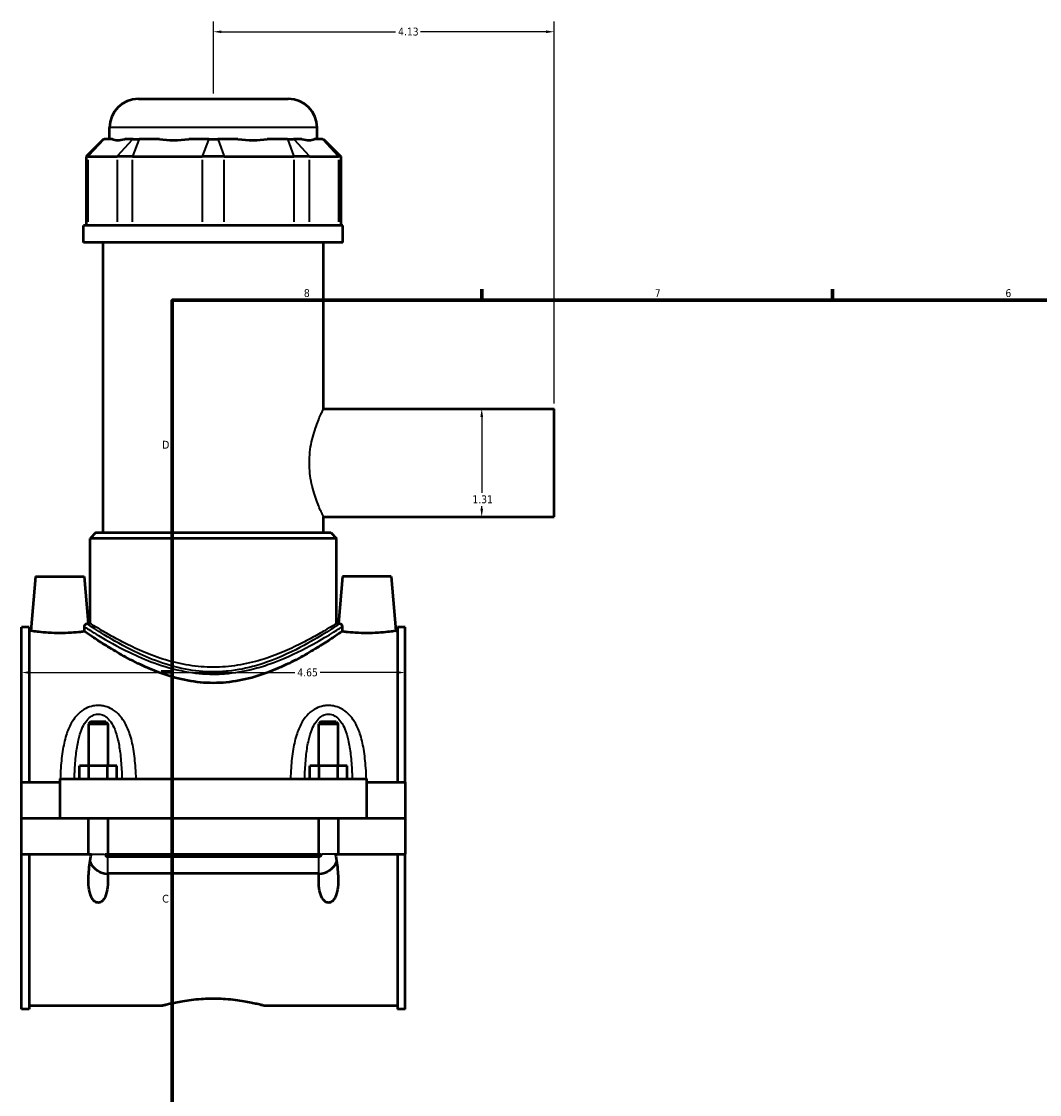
# Model space of a CAD drawing. Header units: inches. Extents: x -1.3 to 48, y -1.8 to 47.4.
# Tile 3 of 8: x -1.3 to 11, y 11.4 to 24.4. Entities that reach past the tile are written whole.
import ezdxf

# ---------------------------------------------------------------- set-up
doc = ezdxf.new("R2010")
doc.units = ezdxf.units.IN
doc.header["$MEASUREMENT"] = 0
for name, color, linetype, lineweight in [('Border (ANSI)', 7, 'Continuous', 70), ('Dimension (ANSI)', 7, 'Continuous', 25), ('Visible (ANSI)', 7, 'Continuous', 50), ('Visible Narrow (ANSI)', 7, 'Continuous', 35)]:
    doc.layers.add(name, color=color, linetype=linetype, lineweight=lineweight)
doc.styles.add('Note Text (ANSI)', font='tahoma.ttf')
doc.dimstyles.new('Default (ANSI)', dxfattribs={"dimtxt": 0.094488, "dimasz": 0.098425, "dimexe": 0.125, "dimexo": 0.0625, "dimgap": 0.031496, "dimtad": 0, "dimtih": 1, "dimtoh": 1, "dimrnd": 1e-08, "dimzin": 4, "dimdsep": 46, "dimtxsty": 'Note Text (ANSI)', "dimcen": 0.09, "dimdle": 0.393701, "dimclrd": 256, "dimclre": 256, "dimclrt": 5, "dimadec": 0, "dimazin": 1, "dimtfac": 1, "dimtofl": 0, "dimtmove": 0, "dimatfit": 3, "dimfxl": 1, "dimtolj": 1, "dimtzin": 4, "dimlwd": -1, "dimlwe": -1, "dimarcsym": 0})

# ---------------------------------------------------------------- blocks, each defined once
blk = doc.blocks.new('Borders Default Border')
at = {"layer": 'Border (ANSI)'}
for p, q in [((4.25, 21), (4.25, 21.134)), ((8.5, 21), (8.5, 21.134)), ((0.5, 16.5), (0.366, 16.5))]:
    blk.add_line(p, q, dxfattribs=at)
at = {"layer": 'Border (ANSI)', "flags": 128}
blk.add_lwpolyline([(0.5, 1), (0.5, 21), (33.5, 21), (33.5, 1), (0.5, 1)], dxfattribs=at)
at = {"layer": 'Border (ANSI)', "color": 5, "true_color": 0x0000ff, "char_height": 0.0945, "attachment_point": 7, "style": 'Note Text (ANSI)'}
for s, insert in [('8', (2.094, 21.038)), ('7', (6.346, 21.04)), ('6', (10.595, 21.038)), ('D', (0.378, 19.203)), ('C', (0.378, 13.701))]:
    blk.add_mtext(s, dxfattribs=dict(at, insert=insert))
blk = doc.blocks.new('*D6')
at = {"layer": 'Defpoints', "color": 0, "transparency": 16777216}
for p in [(5.127, 24.254), (0.997, 23.441), (5.127, 19.687)]:
    blk.add_point(p, dxfattribs=at)
at = {"layer": 'Dimension (ANSI)', "transparency": 16777216}
for p, q in [((0.997, 23.504), (0.997, 24.379)), ((5.127, 19.749), (5.127, 24.379)), ((1.095, 24.254), (3.204, 24.254)), ((5.028, 24.254), (3.509, 24.254))]:
    blk.add_line(p, q, dxfattribs=at)
for points in [[(1.095, 24.27), (1.095, 24.237), (0.997, 24.254)], [(5.028, 24.27), (5.028, 24.237), (5.127, 24.254)]]:
    blk.add_solid(points, dxfattribs=at)
at = {"layer": 'Dimension (ANSI)', "color": 5, "transparency": 16777216, "insert": (3.236, 24.303), "char_height": 0.0945, "attachment_point": 1, "style": 'Note Text (ANSI)'}
blk.add_mtext('\\A1;4.13', dxfattribs=at)
blk = doc.blocks.new('*D7')
at = {"layer": 'Defpoints', "color": 0, "transparency": 16777216}
for p in [(3.322, 16.49), (-1.328, 16.101), (3.322, 16.101)]:
    blk.add_point(p, dxfattribs=at)
at = {"layer": 'Dimension (ANSI)', "transparency": 16777216}
for p, q in [((-1.23, 16.49), (1.984, 16.49)), ((3.223, 16.49), (2.29, 16.49))]:
    blk.add_line(p, q, dxfattribs=at)
for points in [[(-1.23, 16.507), (-1.23, 16.474), (-1.328, 16.49)], [(3.223, 16.507), (3.223, 16.474), (3.322, 16.49)]]:
    blk.add_solid(points, dxfattribs=at)
at = {"layer": 'Dimension (ANSI)', "color": 5, "transparency": 16777216, "insert": (2.015, 16.539), "char_height": 0.0945, "attachment_point": 1, "style": 'Note Text (ANSI)'}
blk.add_mtext('\\A1;4.65', dxfattribs=at)
blk = doc.blocks.new('*D9')
at = {"layer": 'Defpoints', "color": 0, "transparency": 16777216}
for p in [(4.249, 19.687), (4.249, 18.376), (4.249, 18.376)]:
    blk.add_point(p, dxfattribs=at)
at = {"layer": 'Dimension (ANSI)', "transparency": 16777216}
for p, q in [((4.249, 19.588), (4.249, 18.667)), ((4.249, 18.474), (4.249, 18.506))]:
    blk.add_line(p, q, dxfattribs=at)
for points in [[(4.233, 19.588), (4.266, 19.588), (4.249, 19.687)], [(4.233, 18.474), (4.266, 18.474), (4.249, 18.376)]]:
    blk.add_solid(points, dxfattribs=at)
at = {"layer": 'Dimension (ANSI)', "color": 5, "transparency": 16777216, "insert": (4.136, 18.636), "char_height": 0.0945, "attachment_point": 1, "style": 'Note Text (ANSI)'}
blk.add_mtext('\\A1;1.31', dxfattribs=at)

msp = doc.modelspace()

# ---------------------------------------------------------------- linework, layer by layer
at = {"layer": 'Visible (ANSI)'}
for p, q in [((0.089, 23.441), (1.905, 23.441)), ((-0.26, 22.953), (-0.26, 23.092)), ((2.254, 22.953), (2.254, 23.092)), ((-0.336, 22.953), (-0.546, 22.744)), ((-0.336, 22.953), (-0.326, 22.953)), ((-0.225, 22.953), (-0.326, 22.953)), ((0.024, 22.953), (-0.077, 22.953)), ((0.024, 22.953), (0.099, 22.953)), ((0.343, 22.953), (0.099, 22.953)), ((0.943, 22.953), (0.699, 22.953)), ((0.943, 22.953), (1.05, 22.953)), ((1.294, 22.953), (1.05, 22.953)), ((1.894, 22.953), (1.65, 22.953)), ((1.894, 22.953), (1.97, 22.953)), ((2.071, 22.953), (1.97, 22.953)), ((2.319, 22.953), (2.218, 22.953)), ((2.319, 22.953), (2.33, 22.953)), ((2.33, 22.953), (2.54, 22.744)), ((-0.519, 22.744), (-0.546, 22.744)), ((-0.546, 22.744), (-0.546, 21.908)), ((-0.519, 22.744), (-0.17, 22.744)), ((0.019, 22.744), (-0.17, 22.744)), ((0.019, 22.744), (0.863, 22.744)), ((1.13, 22.744), (0.863, 22.744)), ((1.13, 22.744), (1.974, 22.744)), ((2.163, 22.744), (1.974, 22.744)), ((2.163, 22.744), (2.513, 22.744)), ((2.54, 22.744), (2.513, 22.744)), ((2.54, 22.744), (2.54, 21.908)), ((2.568, 21.908), (-0.575, 21.908)), ((-0.575, 21.699), (-0.575, 21.908)), ((2.568, 21.699), (2.568, 21.908)), ((2.568, 21.699), (-0.575, 21.699)), ((-0.339, 18.185), (-0.339, 21.699)), ((2.333, 19.687), (2.333, 21.699)), ((2.333, 19.687), (5.127, 19.687)), ((5.127, 18.376), (5.127, 19.687)), ((2.333, 18.185), (2.333, 18.376)), ((2.333, 18.376), (5.127, 18.376)), ((-0.426, 18.185), (-0.496, 18.116)), ((2.49, 18.116), (-0.496, 18.116)), ((-0.496, 17.086), (-0.496, 18.116)), ((-0.426, 18.185), (2.42, 18.185)), ((2.42, 18.185), (2.49, 18.116)), ((2.49, 17.086), (2.49, 18.116)), ((-1.158, 17.652), (-1.216, 16.995)), ((-1.158, 17.652), (-0.568, 17.652)), ((-0.568, 17.652), (-0.518, 17.086)), ((2.562, 17.652), (2.512, 17.086)), ((3.152, 17.652), (2.562, 17.652)), ((3.152, 17.652), (3.21, 16.995)), ((-1.328, 15.162), (-1.328, 17.041)), ((-1.235, 17.041), (-1.328, 17.041)), ((-1.235, 17.041), (-1.235, 15.162)), ((-0.496, 17.086), (-0.518, 17.086)), ((2.512, 17.086), (2.49, 17.086)), ((3.229, 17.041), (3.229, 15.162)), ((3.322, 17.041), (3.229, 17.041)), ((3.322, 15.162), (3.322, 17.041)), ((-1.235, 16.995), (-1.216, 16.995)), ((3.21, 16.995), (3.229, 16.995)), ((-0.493, 15.891), (-0.516, 15.868)), ((-0.516, 15.868), (-0.28, 15.868)), ((-0.516, 15.868), (-0.516, 15.359)), ((-0.304, 15.891), (-0.493, 15.891)), ((-0.304, 15.891), (-0.28, 15.868)), ((-0.28, 15.868), (-0.28, 15.359)), ((2.297, 15.891), (2.274, 15.868)), ((2.274, 15.868), (2.51, 15.868)), ((2.274, 15.359), (2.274, 15.868)), ((2.486, 15.891), (2.297, 15.891)), ((2.486, 15.891), (2.51, 15.868)), ((2.51, 15.359), (2.51, 15.868)), ((-0.625, 15.201), (-0.625, 15.359)), ((-0.512, 15.359), (-0.625, 15.359)), ((-0.512, 15.201), (-0.512, 15.359)), ((-0.285, 15.359), (-0.512, 15.359)), ((-0.285, 15.201), (-0.285, 15.359)), ((-0.171, 15.359), (-0.285, 15.359)), ((-0.171, 15.201), (-0.171, 15.359)), ((2.165, 15.201), (2.165, 15.359)), ((2.278, 15.359), (2.165, 15.359)), ((2.278, 15.201), (2.278, 15.359)), ((2.505, 15.359), (2.278, 15.359)), ((2.505, 15.201), (2.505, 15.359)), ((2.619, 15.359), (2.505, 15.359)), ((2.619, 15.201), (2.619, 15.359)), ((-1.328, 15.162), (-0.863, 15.162)), ((-1.328, 14.727), (-1.328, 15.162)), ((-0.863, 15.201), (-0.863, 14.727)), ((-0.863, 15.201), (2.857, 15.201)), ((2.857, 14.727), (2.857, 15.201)), ((2.857, 15.162), (3.322, 15.162)), ((3.322, 15.162), (3.322, 14.727)), ((-1.328, 14.727), (-0.863, 14.727)), ((-1.328, 14.289), (-1.328, 14.723)), ((-0.516, 14.723), (-1.328, 14.723)), ((-0.863, 14.727), (2.857, 14.727)), ((-0.516, 14.727), (-0.516, 14.723)), ((-0.516, 14.289), (-0.516, 14.723)), ((-0.28, 14.727), (-0.28, 14.723)), ((-0.28, 14.723), (-0.28, 14.289)), ((2.274, 14.723), (-0.28, 14.723)), ((2.274, 14.723), (2.274, 14.727)), ((2.274, 14.289), (2.274, 14.723)), ((2.51, 14.723), (2.51, 14.727)), ((2.51, 14.723), (2.51, 14.289)), ((3.322, 14.723), (2.51, 14.723)), ((2.857, 14.727), (3.322, 14.727)), ((3.322, 14.723), (3.322, 14.289)), ((-1.328, 12.41), (-1.328, 14.289)), ((-1.328, 14.289), (-0.516, 14.289)), ((-1.235, 14.289), (-1.235, 12.41)), ((-0.516, 14.289), (-0.481, 14.289)), ((-0.315, 14.289), (-0.28, 14.289)), ((-0.28, 14.289), (2.274, 14.289)), ((-0.28, 14.26), (2.274, 14.26)), ((2.274, 14.289), (2.309, 14.289)), ((2.475, 14.289), (2.51, 14.289)), ((2.51, 14.289), (3.322, 14.289)), ((3.229, 14.289), (3.229, 12.41)), ((3.322, 12.41), (3.322, 14.289)), ((2.274, 14.055), (-0.28, 14.055)), ((-1.235, 12.41), (-1.328, 12.41)), ((-1.235, 12.455), (0.38, 12.455)), ((1.614, 12.455), (3.229, 12.455)), ((3.322, 12.41), (3.229, 12.41))]:
    msp.add_line(p, q, dxfattribs=at)
for centre, radius, start, end in [((0.089, 23.092), 0.349, 90, 180), ((1.905, 23.092), 0.349, 0, 90), ((-0.28, 14.289), 0.236, 202.9251, 269.396), ((2.274, 14.289), 0.236, 270.604, 337.0749)]:
    msp.add_arc(centre, radius, start, end, dxfattribs=at)
for major_axis, ratio, start_param, end_param in [((1.233, 1.233), 0.198912, 3.184055, 3.491829), ((-1.045, -1.045), 0.668179, 0.435162, 0.742936), ((1.045, -1.045), 0.668179, 5.54025, 5.848024), ((1.233, -1.233), 0.198912, 5.932949, 6.240723)]:
    msp.add_ellipse((0.997, 24.196), major_axis=major_axis, ratio=ratio, start_param=start_param, end_param=end_param, dxfattribs=at)
for points, knots in [([(-0.564, 17.044), (-0.564, 17.047), (-0.564, 17.05), (-0.563, 17.057), (-0.562, 17.06), (-0.559, 17.067), (-0.556, 17.071), (-0.549, 17.079), (-0.542, 17.083), (-0.536, 17.083)], [0, 0, 0, 0, 0.0233013, 0.0233013, 0.0549925, 0.0549925, 0.099871, 0.099871, 0.1769512, 0.1769512, 0.1769512, 0.1769512]), ([(-0.563, 16.987), (-0.564, 17.001), (-0.564, 17.015), (-0.564, 17.034), (-0.564, 17.039), (-0.564, 17.044)], [0.9973843, 0.9973843, 0.9973843, 0.9973843, 1.0923356, 1.0923356, 1.1304408, 1.1304408, 1.1304408, 1.1304408]), ([(2.53, 17.083), (2.53, 17.083), (2.53, 17.083), (2.536, 17.082), (2.541, 17.08), (2.549, 17.073), (2.552, 17.068), (2.555, 17.061), (2.556, 17.058), (2.557, 17.053), (2.558, 17.051), (2.558, 17.048), (2.558, 17.046), (2.558, 17.044)], [0, 0, 0, 0, 0.0078564, 0.0078564, 0.1281211, 0.1281211, 0.2351476, 0.2351476, 0.2946876, 0.2946876, 0.3211587, 0.3211587, 0.346083, 0.346083, 0.346083, 0.346083]), ([(2.558, 17.044), (2.558, 17.039), (2.558, 17.034), (2.558, 17.015), (2.557, 17.001), (2.557, 16.987)], [1.0542304, 1.0542304, 1.0542304, 1.0542304, 1.0923356, 1.0923356, 1.1872869, 1.1872869, 1.1872869, 1.1872869]), ([(-0.563, 16.987), (-0.578, 16.985), (-0.595, 16.983), (-0.644, 16.978), (-0.684, 16.974), (-0.771, 16.969), (-0.819, 16.967), (-0.908, 16.967), (-0.955, 16.969), (-1.042, 16.974), (-1.082, 16.978), (-1.144, 16.985), (-1.171, 16.988), (-1.207, 16.994), (-1.216, 16.995), (-1.216, 16.995)], [1.835834, 1.835834, 1.835834, 1.835834, 2.035297, 2.035297, 2.374881, 2.374881, 2.714465, 2.714465, 3.054049, 3.054049, 3.393633, 3.393633, 3.732665, 3.732665, 4.071698, 4.071698, 4.071698, 4.071698]), ([(2.557, 16.987), (2.552, 16.984), (2.546, 16.979), (2.516, 16.96), (2.485, 16.938), (2.404, 16.884), (2.353, 16.852), (2.239, 16.781), (2.175, 16.742), (2.04, 16.666), (1.963, 16.625), (1.795, 16.546), (1.704, 16.507), (1.513, 16.44), (1.412, 16.412), (1.206, 16.373), (1.101, 16.363), (0.893, 16.363), (0.788, 16.373), (0.582, 16.412), (0.481, 16.44), (0.29, 16.507), (0.199, 16.546), (0.031, 16.625), (-0.046, 16.666), (-0.182, 16.742), (-0.246, 16.781), (-0.36, 16.852), (-0.41, 16.884), (-0.491, 16.938), (-0.523, 16.96), (-0.552, 16.979), (-0.558, 16.984), (-0.563, 16.987)], [6.763123, 6.763123, 6.763123, 6.763123, 7.072844, 7.072844, 7.853985, 7.853985, 8.635126, 8.635126, 9.416266, 9.416266, 10.208052, 10.208052, 10.999837, 10.999837, 11.791622, 11.791622, 12.583407, 12.583407, 13.375192, 13.375192, 14.166977, 14.166977, 14.958762, 14.958762, 15.750547, 15.750547, 16.531688, 16.531688, 17.312829, 17.312829, 18.09397, 18.09397, 18.403691, 18.403691, 18.403691, 18.403691]), ([(3.21, 16.995), (3.21, 16.995), (3.201, 16.994), (3.165, 16.988), (3.138, 16.985), (3.076, 16.978), (3.036, 16.974), (2.949, 16.969), (2.901, 16.967), (2.857, 16.967), (2.812, 16.967), (2.765, 16.969), (2.678, 16.974), (2.638, 16.978), (2.589, 16.983), (2.572, 16.985), (2.557, 16.987)], [4.071698, 4.071698, 4.071698, 4.071698, 4.41073, 4.41073, 4.749762, 4.749762, 5.089346, 5.089346, 5.42893, 5.42893, 5.42893, 5.768514, 5.768514, 6.108098, 6.108098, 6.307561, 6.307561, 6.307561, 6.307561]), ([(-0.283, 14.055), (-0.281, 14.029), (-0.28, 14.004), (-0.28, 13.94), (-0.282, 13.897), (-0.293, 13.836), (-0.298, 13.816), (-0.311, 13.779), (-0.319, 13.761), (-0.338, 13.734), (-0.347, 13.723), (-0.365, 13.71), (-0.371, 13.707), (-0.384, 13.702), (-0.391, 13.701), (-0.405, 13.701), (-0.412, 13.702), (-0.426, 13.707), (-0.432, 13.71), (-0.449, 13.723), (-0.459, 13.734), (-0.477, 13.761), (-0.485, 13.779), (-0.498, 13.816), (-0.503, 13.836), (-0.514, 13.897), (-0.516, 13.94), (-0.516, 14.043), (-0.51, 14.114), (-0.494, 14.22), (-0.488, 14.255), (-0.481, 14.289)], [1.215949, 1.215949, 1.215949, 1.215949, 1.413207, 1.413207, 1.730061, 1.730061, 1.888488, 1.888488, 2.046915, 2.046915, 2.156349, 2.156349, 2.211065, 2.211065, 2.265782, 2.265782, 2.320499, 2.320499, 2.375216, 2.375216, 2.48465, 2.48465, 2.643077, 2.643077, 2.801504, 2.801504, 3.118358, 3.118358, 3.634555, 3.634555, 3.885607, 3.885607, 3.885607, 3.885607]), ([(-0.315, 14.289), (-0.314, 14.284), (-0.312, 14.28), (-0.307, 14.272), (-0.304, 14.268), (-0.297, 14.264), (-0.294, 14.262), (-0.287, 14.26), (-0.284, 14.26), (-0.28, 14.26)], [0.0000698, 0.0000698, 0.0000698, 0.0000698, 0.0369029, 0.0369029, 0.0726601, 0.0726601, 0.1000626, 0.1000626, 0.1267854, 0.1267854, 0.1267854, 0.1267854]), ([(2.475, 14.289), (2.482, 14.255), (2.488, 14.22), (2.504, 14.114), (2.51, 14.043), (2.51, 13.94), (2.508, 13.897), (2.497, 13.836), (2.492, 13.816), (2.479, 13.779), (2.471, 13.761), (2.452, 13.734), (2.443, 13.723), (2.425, 13.71), (2.419, 13.707), (2.406, 13.702), (2.399, 13.701), (2.385, 13.701), (2.378, 13.702), (2.364, 13.707), (2.358, 13.711), (2.333, 13.728), (2.318, 13.752), (2.294, 13.802), (2.286, 13.837), (2.275, 13.909), (2.274, 13.945), (2.274, 14.003), (2.275, 14.029), (2.276, 14.055)], [0.645958, 0.645958, 0.645958, 0.645958, 0.89701, 0.89701, 1.413207, 1.413207, 1.730061, 1.730061, 1.888488, 1.888488, 2.046915, 2.046915, 2.156349, 2.156349, 2.211065, 2.211065, 2.265782, 2.265782, 2.318017, 2.318017, 2.370251, 2.370251, 2.559775, 2.559775, 2.832356, 2.832356, 3.104938, 3.104938, 3.300366, 3.300366, 3.300366, 3.300366]), ([(2.274, 14.26), (2.278, 14.26), (2.283, 14.26), (2.291, 14.264), (2.295, 14.266), (2.301, 14.272), (2.303, 14.275), (2.306, 14.281), (2.308, 14.285), (2.309, 14.289)], [0, 0, 0, 0, 0.0338755, 0.0338755, 0.069072, 0.069072, 0.0968973, 0.0968973, 0.1265215, 0.1265215, 0.1265215, 0.1265215]), ([(0.38, 12.455), (0.38, 12.455), (0.383, 12.456), (0.399, 12.461), (0.411, 12.464), (0.443, 12.472), (0.462, 12.477), (0.507, 12.487), (0.533, 12.492), (0.588, 12.503), (0.618, 12.509), (0.686, 12.519), (0.722, 12.524), (0.798, 12.532), (0.838, 12.536), (0.918, 12.54), (0.958, 12.541), (1.036, 12.541), (1.076, 12.54), (1.156, 12.536), (1.196, 12.532), (1.272, 12.524), (1.308, 12.519), (1.375, 12.509), (1.406, 12.503), (1.461, 12.492), (1.486, 12.487), (1.532, 12.477), (1.551, 12.472), (1.583, 12.464), (1.595, 12.461), (1.61, 12.456), (1.614, 12.455), (1.614, 12.455)], [2.375533, 2.375533, 2.375533, 2.375533, 2.672445, 2.672445, 2.969357, 2.969357, 3.26627, 3.26627, 3.563182, 3.563182, 3.860153, 3.860153, 4.157124, 4.157124, 4.454095, 4.454095, 4.751066, 4.751066, 5.048037, 5.048037, 5.345008, 5.345008, 5.641979, 5.641979, 5.93895, 5.93895, 6.235862, 6.235862, 6.532774, 6.532774, 6.829687, 6.829687, 7.126599, 7.126599, 7.126599, 7.126599])]:
    msp.add_open_spline(points, degree=3, knots=knots, dxfattribs=at)
for points in [[(-0.518, 17.086), (-0.518, 17.086), (-0.524, 17.085), (-0.536, 17.083)], [(2.53, 17.083), (2.518, 17.085), (2.512, 17.086), (2.512, 17.086)], [(-0.28, 14.055), (-0.281, 14.055), (-0.282, 14.055), (-0.283, 14.055)], [(2.276, 14.055), (2.275, 14.055), (2.275, 14.055), (2.274, 14.055)]]:
    msp.add_open_spline(points, degree=3, dxfattribs=at)
at = {"layer": 'Visible Narrow (ANSI)'}
for p, q in [((2.239, 23.092), (-0.245, 23.092)), ((-0.335, 22.943), (-0.51, 22.754)), ((-0.16, 22.754), (0.014, 22.943)), ((0.095, 22.943), (0.023, 22.754)), ((0.939, 22.943), (0.867, 22.754)), ((1.054, 22.943), (1.126, 22.754)), ((1.898, 22.943), (1.97, 22.754)), ((1.979, 22.943), (2.154, 22.754)), ((2.329, 22.943), (2.503, 22.754)), ((-0.519, 21.95), (-0.519, 22.702)), ((-0.17, 22.702), (-0.17, 21.95)), ((0.019, 21.95), (0.019, 22.702)), ((0.863, 22.702), (0.863, 21.95)), ((1.13, 21.95), (1.13, 22.702)), ((1.974, 22.702), (1.974, 21.95)), ((2.163, 21.95), (2.163, 22.702)), ((2.513, 22.702), (2.513, 21.95)), ((-0.475, 14.289), (-0.322, 14.289)), ((-0.28, 14.059), (-0.28, 14.25)), ((2.274, 14.059), (2.274, 14.25)), ((2.468, 14.289), (2.315, 14.289))]:
    msp.add_line(p, q, dxfattribs=at)
for points, knots in [([(2.333, 18.376), (2.333, 18.376), (2.331, 18.38), (2.322, 18.397), (2.316, 18.41), (2.301, 18.443), (2.291, 18.464), (2.271, 18.512), (2.26, 18.539), (2.228, 18.625), (2.205, 18.698), (2.179, 18.819), (2.172, 18.861), (2.163, 18.946), (2.161, 18.989), (2.161, 19.073), (2.163, 19.117), (2.172, 19.202), (2.179, 19.244), (2.205, 19.365), (2.228, 19.437), (2.26, 19.524), (2.271, 19.551), (2.291, 19.598), (2.301, 19.619), (2.316, 19.653), (2.322, 19.666), (2.331, 19.683), (2.333, 19.687), (2.333, 19.687)], [2.557884, 2.557884, 2.557884, 2.557884, 2.877219, 2.877219, 3.196554, 3.196554, 3.515889, 3.515889, 3.835224, 3.835224, 4.475496, 4.475496, 4.795633, 4.795633, 5.115769, 5.115769, 5.435905, 5.435905, 5.756041, 5.756041, 6.396314, 6.396314, 6.715649, 6.715649, 7.034984, 7.034984, 7.354319, 7.354319, 7.673653, 7.673653, 7.673653, 7.673653]), ([(-0.564, 17.044), (-0.562, 17.043), (-0.558, 17.04), (-0.527, 17.02), (-0.471, 16.984), (-0.296, 16.88), (-0.167, 16.805), (0.077, 16.688), (0.174, 16.645), (0.396, 16.564), (0.521, 16.528), (0.765, 16.483), (0.881, 16.471), (0.997, 16.471), (1.058, 16.471), (1.119, 16.474), (1.298, 16.492), (1.414, 16.515), (1.595, 16.565), (1.664, 16.588), (1.896, 16.674), (2.044, 16.747), (2.273, 16.87), (2.362, 16.922), (2.495, 17.004), (2.539, 17.032), (2.558, 17.044)], [-31.269648, -31.269648, -31.269648, -31.269648, -31.087263, -31.087263, -29.791632, -29.791632, -28.190525, -28.190525, -27.263309, -27.263309, -26.239027, -26.239027, -25.373097, -25.373097, -25.373097, -24.918804, -24.918804, -24.023515, -24.023515, -23.435366, -23.435366, -21.958058, -21.958058, -20.705916, -20.705916, -19.4765, -19.4765, -19.4765, -19.4765]), ([(2.53, 17.083), (2.528, 17.082), (2.526, 17.081), (2.506, 17.068), (2.462, 17.038), (2.331, 16.955), (2.245, 16.902), (2.02, 16.777), (1.876, 16.704), (1.649, 16.616), (1.582, 16.593), (1.404, 16.542), (1.291, 16.519), (1.116, 16.501), (1.056, 16.497), (0.997, 16.497), (0.883, 16.497), (0.77, 16.509), (0.532, 16.555), (0.409, 16.592), (0.193, 16.674), (0.097, 16.717), (-0.141, 16.836), (-0.267, 16.912), (-0.438, 17.018), (-0.493, 17.055), (-0.527, 17.078), (-0.533, 17.081), (-0.536, 17.083)], [19.30395, 19.30395, 19.30395, 19.30395, 19.463524, 19.463524, 20.705916, 20.705916, 21.958058, 21.958058, 23.435366, 23.435366, 24.023515, 24.023515, 24.918804, 24.918804, 25.373097, 25.373097, 25.373097, 26.239027, 26.239027, 27.263309, 27.263309, 28.190525, 28.190525, 29.791632, 29.791632, 31.087263, 31.087263, 31.442198, 31.442198, 31.442198, 31.442198]), ([(2.49, 17.086), (2.49, 17.086), (2.48, 17.08), (2.441, 17.055), (2.411, 17.037), (2.334, 16.991), (2.287, 16.963), (2.178, 16.902), (2.117, 16.869), (1.987, 16.804), (1.914, 16.77), (1.754, 16.703), (1.667, 16.671), (1.485, 16.616), (1.389, 16.593), (1.194, 16.562), (1.094, 16.554), (0.899, 16.554), (0.8, 16.562), (0.605, 16.593), (0.509, 16.616), (0.326, 16.671), (0.24, 16.703), (0.08, 16.77), (0.006, 16.804), (-0.123, 16.869), (-0.184, 16.902), (-0.293, 16.963), (-0.341, 16.991), (-0.418, 17.037), (-0.447, 17.055), (-0.487, 17.08), (-0.496, 17.086), (-0.496, 17.086)], [5.920206, 5.920206, 5.920206, 5.920206, 6.657116, 6.657116, 7.394026, 7.394026, 8.130937, 8.130937, 8.867847, 8.867847, 9.610988, 9.610988, 10.35413, 10.35413, 11.097271, 11.097271, 11.840413, 11.840413, 12.583555, 12.583555, 13.326696, 13.326696, 14.069838, 14.069838, 14.812979, 14.812979, 15.549889, 15.549889, 16.286799, 16.286799, 17.023709, 17.023709, 17.760619, 17.760619, 17.760619, 17.760619]), ([(0.062, 15.201), (0.06, 15.246), (0.058, 15.29), (0.049, 15.411), (0.041, 15.487), (0.018, 15.627), (0.003, 15.691), (-0.034, 15.802), (-0.055, 15.849), (-0.103, 15.928), (-0.128, 15.961), (-0.184, 16.015), (-0.215, 16.038), (-0.277, 16.069), (-0.307, 16.079), (-0.358, 16.089), (-0.378, 16.091), (-0.398, 16.091), (-0.418, 16.091), (-0.438, 16.089), (-0.489, 16.079), (-0.52, 16.069), (-0.581, 16.038), (-0.612, 16.015), (-0.668, 15.961), (-0.694, 15.928), (-0.742, 15.849), (-0.762, 15.802), (-0.8, 15.691), (-0.814, 15.627), (-0.838, 15.487), (-0.846, 15.411), (-0.854, 15.29), (-0.857, 15.246), (-0.858, 15.201)], [-6.12408, -6.12408, -6.12408, -6.12408, -5.803521, -5.803521, -5.237131, -5.237131, -4.73067, -4.73067, -4.320119, -4.320119, -3.986618, -3.986618, -3.689291, -3.689291, -3.444288, -3.444288, -3.291162, -3.291162, -3.291162, -3.138035, -3.138035, -2.893033, -2.893033, -2.595706, -2.595706, -2.262205, -2.262205, -1.851654, -1.851654, -1.345193, -1.345193, -0.778803, -0.778803, -0.458244, -0.458244, -0.458244, -0.458244]), ([(2.852, 15.201), (2.85, 15.246), (2.848, 15.29), (2.839, 15.411), (2.831, 15.487), (2.808, 15.627), (2.793, 15.691), (2.756, 15.802), (2.735, 15.849), (2.687, 15.928), (2.662, 15.961), (2.606, 16.015), (2.575, 16.038), (2.513, 16.069), (2.483, 16.079), (2.432, 16.089), (2.412, 16.091), (2.392, 16.091), (2.372, 16.091), (2.352, 16.089), (2.301, 16.079), (2.27, 16.069), (2.209, 16.038), (2.178, 16.015), (2.122, 15.961), (2.096, 15.928), (2.048, 15.849), (2.028, 15.802), (1.99, 15.691), (1.976, 15.627), (1.952, 15.487), (1.944, 15.411), (1.936, 15.29), (1.933, 15.246), (1.932, 15.201)], [-6.124079, -6.124079, -6.124079, -6.124079, -5.803522, -5.803522, -5.237132, -5.237132, -4.730669, -4.730669, -4.320119, -4.320119, -3.986618, -3.986618, -3.689291, -3.689291, -3.444288, -3.444288, -3.291162, -3.291162, -3.291162, -3.138035, -3.138035, -2.893033, -2.893033, -2.595706, -2.595706, -2.262205, -2.262205, -1.851654, -1.851654, -1.345192, -1.345192, -0.778802, -0.778802, -0.458244, -0.458244, -0.458244, -0.458244]), ([(-0.686, 15.201), (-0.685, 15.23), (-0.684, 15.258), (-0.679, 15.358), (-0.674, 15.429), (-0.66, 15.558), (-0.65, 15.617), (-0.627, 15.719), (-0.614, 15.763), (-0.584, 15.836), (-0.568, 15.866), (-0.532, 15.916), (-0.513, 15.937), (-0.475, 15.965), (-0.456, 15.975), (-0.423, 15.984), (-0.411, 15.986), (-0.398, 15.986), (-0.386, 15.986), (-0.373, 15.984), (-0.341, 15.975), (-0.322, 15.965), (-0.283, 15.937), (-0.264, 15.916), (-0.228, 15.866), (-0.212, 15.836), (-0.182, 15.763), (-0.169, 15.719), (-0.146, 15.617), (-0.137, 15.558), (-0.122, 15.429), (-0.117, 15.358), (-0.112, 15.258), (-0.111, 15.23), (-0.11, 15.201)], [0.553667, 0.553667, 0.553667, 0.553667, 0.778803, 0.778803, 1.345193, 1.345193, 1.851654, 1.851654, 2.262205, 2.262205, 2.595706, 2.595706, 2.893033, 2.893033, 3.138035, 3.138035, 3.291162, 3.291162, 3.291162, 3.444288, 3.444288, 3.689291, 3.689291, 3.986618, 3.986618, 4.320119, 4.320119, 4.73067, 4.73067, 5.237131, 5.237131, 5.803521, 5.803521, 6.028657, 6.028657, 6.028657, 6.028657]), ([(2.104, 15.201), (2.105, 15.23), (2.106, 15.258), (2.111, 15.358), (2.116, 15.429), (2.13, 15.558), (2.14, 15.617), (2.163, 15.719), (2.176, 15.763), (2.206, 15.836), (2.222, 15.866), (2.258, 15.916), (2.277, 15.937), (2.315, 15.965), (2.334, 15.975), (2.367, 15.984), (2.379, 15.986), (2.392, 15.986), (2.404, 15.986), (2.417, 15.984), (2.449, 15.975), (2.468, 15.965), (2.507, 15.937), (2.526, 15.916), (2.562, 15.866), (2.578, 15.836), (2.608, 15.763), (2.621, 15.719), (2.644, 15.617), (2.653, 15.558), (2.668, 15.429), (2.673, 15.358), (2.678, 15.258), (2.679, 15.23), (2.68, 15.201)], [0.553667, 0.553667, 0.553667, 0.553667, 0.778802, 0.778802, 1.345192, 1.345192, 1.851654, 1.851654, 2.262205, 2.262205, 2.595706, 2.595706, 2.893033, 2.893033, 3.138035, 3.138035, 3.291162, 3.291162, 3.291162, 3.444288, 3.444288, 3.689291, 3.689291, 3.986618, 3.986618, 4.320119, 4.320119, 4.730669, 4.730669, 5.237132, 5.237132, 5.803522, 5.803522, 6.028657, 6.028657, 6.028657, 6.028657])]:
    msp.add_open_spline(points, degree=3, knots=knots, dxfattribs=at)

# ---------------------------------------------------------------- block references
msp.add_blockref('Borders Default Border', (0, 0))

# ---------------------------------------------------------------- dimensions: what is measured, and where the dimension line sits
at = {"layer": 'Dimension (ANSI)'}
for base, p1, p2, angle, override, picture, middle in [((5.127, 24.254), (0.997, 23.441), (5.127, 19.687), 180, {"dimgap": 0.031496, "dimtih": 0, "dimtoh": 0, "dimdec": 2, "dimtol": 0, "dimlim": 0, "dimtp": 0, "dimtm": 0, "dimtdec": 2, "dimatfit": 1}, '*D6', (3.357, 24.254)), ((4.249, 18.376), (4.249, 19.687), (4.249, 18.376), 270, {"dimgap": 0.031496, "dimdec": 2, "dimse1": 1, "dimse2": 1, "dimtol": 0, "dimlim": 0, "dimtp": 0, "dimtm": 0, "dimtdec": 2, "dimatfit": 1}, '*D9', (4.249, 18.586)), ((3.322, 16.49), (-1.328, 16.101), (3.322, 16.101), 180, {"dimgap": 0.031496, "dimtih": 0, "dimtoh": 0, "dimdec": 2, "dimse1": 1, "dimse2": 1, "dimtol": 0, "dimlim": 0, "dimtp": 0, "dimtm": 0, "dimtdec": 2, "dimatfit": 1}, '*D7', (2.137, 16.49))]:
    dim = msp.add_linear_dim(base=base, p1=p1, p2=p2, angle=angle, dimstyle='Default (ANSI)', override=override, dxfattribs=at)
    dim.commit()
    dim.dimension.update_dxf_attribs({"geometry": picture, "text_midpoint": middle, "dimtype": 160})

doc.saveas('drawing.dxf')
